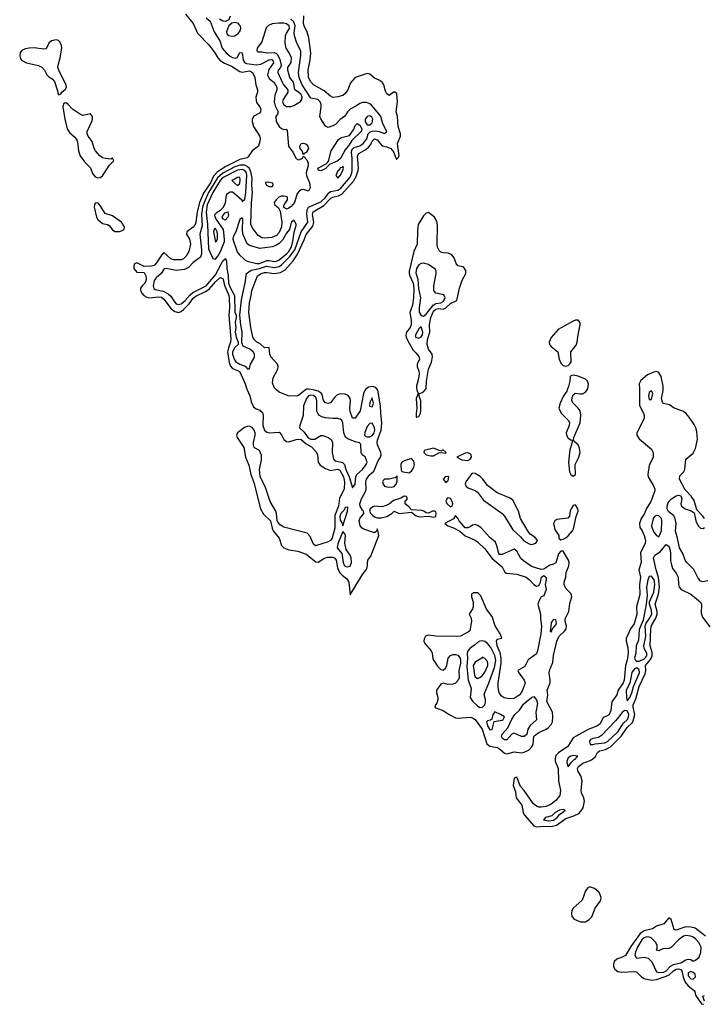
# Model space of a CAD drawing. Header units: inches. Extents: x 2900156 to 3052044, y 553486 to 918419.
# Tile 8 of 15: x 2985333 to 2990913, y 824985 to 833021. Entities that reach past the tile are written whole.
import ezdxf

# ---------------------------------------------------------------- set-up
doc = ezdxf.new("R2010")
doc.units = ezdxf.units.IN
doc.header["$MEASUREMENT"] = 0
for name, color, linetype in [('C9882', 7, 'Continuous'), ('C9883', 7, 'Continuous'), ('C9892', 7, 'Continuous'), ('C9893', 7, 'Continuous')]:
    doc.layers.add(name, color=color, linetype=linetype)

msp = doc.modelspace()

# ---------------------------------------------------------------- linework, layer by layer
at = {"layer": 'C9882', "color": 5}
for points, elevation in [([(2987189.2, 830000), (2987210.8, 829950.8), (2987222.1, 829902.1), (2987242, 829862), (2987263.8, 829843.8), (2987294.1, 829834.1), (2987314.4, 829814.4), (2987321.5, 829790), (2987317.6, 829710), (2987330.3, 829670.3), (2987350, 829654.4), (2987369.8, 829649.8), (2987450, 829653.3), (2987470, 829633.7), (2987490, 829594.5), (2987510, 829577.4), (2987530, 829574.9), (2987590, 829595.8), (2987610, 829598.5), (2987630, 829594.1), (2987670, 829560.4), (2987715.3, 829535.3), (2987753.8, 829493.8), (2987764.6, 829470), (2987770.5, 829410), (2987785.6, 829385.6), (2987830, 829358.3), (2987870, 829342.9), (2987930, 829353), (2987945, 829345), (2987975.1, 829290), (2987985.3, 829250), (2987981.5, 829190), (2987944.4, 829115.6), (2987936, 829050), (2987906.6, 828973.4), (2987903.9, 828870), (2987883.3, 828790), (2987870, 828771.1), (2987850, 828758.4), (2987746.7, 828726.7), (2987730, 828740.7), (2987704.2, 828804.2), (2987680.4, 828830), (2987490, 828879.2), (2987458.5, 828898.5), (2987440.3, 828920.3), (2987434.1, 828934.1), (2987429.5, 828990), (2987423.5, 829010), (2987377.5, 829090), (2987336.9, 829210), (2987297.1, 829290), (2987289.2, 829350), (2987305.9, 829430), (2987307.8, 829467.8), (2987290, 829506), (2987250, 829527.8), (2987242.7, 829542.7), (2987241.4, 829570), (2987255.4, 829630), (2987254, 829650), (2987246.8, 829670), (2987230, 829693.1), (2987210, 829702.3), (2987190, 829701.2), (2987167.7, 829692.3), (2987110.2, 829650), (2987101.7, 829630), (2987106.8, 829610), (2987161.8, 829530), (2987176.9, 829450), (2987204.7, 829384.7), (2987219.3, 829310), (2987243.5, 829243.5), (2987298.3, 829030), (2987324.3, 828984.3), (2987380.3, 828930), (2987393.2, 828870), (2987402.5, 828850), (2987450.7, 828790.7), (2987470.8, 828730.8), (2987489.5, 828710), (2987530, 828694.7), (2987602.4, 828682.4), (2987670, 828659.1), (2987750, 828596.7), (2987770, 828594.4), (2987815.9, 828624.1), (2987845.5, 828634.5), (2987890, 828635.2), (2987905.5, 828625.5), (2987915.6, 828610), (2987927.7, 828547.7), (2987944.7, 828510), (2987966.2, 828486.2), (2987999.9, 828459.9), (2988018.8, 828430), (2988030, 828327), (2988130, 828492.1), (2988161.4, 828530), (2988170, 828547.2), (2988175.8, 828610), (2988198.6, 828641.4), (2988263.6, 828810), (2988260.2, 828840.2), (2988250, 828866), (2988246.8, 828850), (2988230, 828833.2), (2988142.6, 828862.6), (2988128, 828870), (2988111.1, 828890), (2988103.8, 828930), (2988108.8, 828950), (2988142, 828990), (2988140.5, 829010), (2988130, 829017.2), (2988111.9, 829050), (2988110.5, 829070), (2988123.2, 829110), (2988155.7, 829170), (2988161.7, 829190), (2988159.6, 829250), (2988163.2, 829270), (2988190, 829309.5), (2988223.5, 829336.5), (2988258.5, 829421.5), (2988278, 829450), (2988283.6, 829470), (2988281.3, 829490), (2988254.4, 829550), (2988250.4, 829570), (2988253, 829590), (2988282.6, 829670), (2988289.5, 829730), (2988279.9, 829810), (2988278.1, 829870), (2988256.4, 829996.4), (2988253.6, 830000)], 20), ([(2987664.8, 830000), (2987610, 829954.5), (2987590, 829949.2), (2987525.2, 829950), (2987450, 829979.8), (2987429.8, 830000)], 20), ([(2988154, 830000), (2988139.9, 829970), (2988111.5, 829830), (2988070, 829768), (2988050, 829769.6), (2988030, 829822), (2988026.4, 829850), (2988032.7, 829910), (2988029.9, 829930), (2988012.8, 829952.8), (2987990, 829963.7), (2987950, 829966.2), (2987922, 829958), (2987901.4, 829938.6), (2987870, 829893), (2987850.4, 829889.6), (2987830, 829893.6), (2987812.6, 829912.6), (2987800.8, 829960.8), (2987793.5, 829973.5), (2987768.7, 829988.7), (2987738.5, 829998.5), (2987729.7, 830000)], 20), ([(2988575.7, 830000), (2988586.4, 829970), (2988570.2, 829929.8), (2988575.6, 829850), (2988567.9, 829807.9), (2988570, 829778), (2988590, 829782.6), (2988603.7, 829810), (2988607.9, 829830), (2988607.3, 829910), (2988594.2, 829950), (2988593.6, 829966.4), (2988630, 829985.1), (2988642.8, 830000)], 20), ([(2989802.3, 830000), (2989798.3, 829990), (2989770, 829944.8), (2989745.5, 829890), (2989734.6, 829850), (2989753.6, 829810), (2989813.2, 829750), (2989819.8, 829730), (2989819.1, 829710), (2989792.8, 829650), (2989795.4, 829630), (2989810, 829607), (2989830, 829592.3), (2989841, 829590), (2989840.9, 829570), (2989822.1, 829510), (2989813, 829410), (2989821.4, 829330), (2989830, 829310.4), (2989850, 829294.3), (2989868.2, 829310), (2989867.1, 829390), (2989895.6, 829450), (2989906.3, 829490), (2989903.1, 829523.1), (2989891.5, 829550), (2989858.2, 829578.2), (2989851.9, 829591.9), (2989854.7, 829610), (2989908.1, 829731.9), (2989912.6, 829792.6), (2989906.2, 829830), (2989892.1, 829850), (2989849.9, 829890), (2989840.5, 829910), (2989842.1, 829937.9), (2989850, 829960.5), (2989867, 829973), (2989906.2, 829966.2), (2989927.3, 829967.3), (2989950, 829979.8), (2989963.8, 830000)], 20), ([(2990000, 827239.3), (2989971.6, 827228.4), (2989850, 827159.6), (2989806.5, 827090), (2989730, 827037.8), (2989710, 827014.9), (2989702.5, 826990), (2989703.4, 826970), (2989727.5, 826910), (2989730.4, 826810), (2989746, 826730), (2989740.4, 826690), (2989710, 826648.3), (2989670, 826618), (2989630, 826600.2), (2989590, 826594.1), (2989570, 826594.9), (2989550, 826602.1), (2989523.1, 826623.1), (2989451.2, 826730), (2989421.4, 826761.4), (2989390, 826839.7), (2989370, 826829.4), (2989361.8, 826770), (2989378.4, 826718.4), (2989386.5, 826670), (2989430.4, 826610.4), (2989441.7, 826550), (2989450, 826532.5), (2989530, 826441.4), (2989550, 826434.6), (2989610, 826438.8), (2989670, 826437), (2989713.1, 826446.9), (2989790, 826500.3), (2989856.7, 826523.3), (2989896.6, 826543.4), (2989916.6, 826563.4), (2989931.4, 826588.6), (2989941.8, 826641.8), (2989937.9, 826670), (2989919.5, 826710), (2989915.2, 826730), (2989924, 826810), (2989913.5, 826850), (2989888.9, 826890), (2989886.7, 826910), (2989895, 826925), (2989930, 826954.1), (2989990, 826975.5), (2990000, 826981.1)], 20), ([(2990000, 827149.9), (2989990, 827144.2), (2989983.3, 827130), (2989990, 827106.2), (2990000, 827105.1)], 40), ([(2990000, 825938.9), (2989990, 825942.4), (2989970, 825936.5), (2989950, 825910.5), (2989924.3, 825835.7), (2989850.5, 825770), (2989840.5, 825750), (2989837.2, 825730), (2989840.5, 825700.5), (2989858.9, 825678.9), (2989910, 825659.3), (2989950, 825659), (2989981.8, 825678.2), (2990000, 825696.7)], 20)]:
    msp.add_lwpolyline(points, dxfattribs=dict(at, elevation=elevation))
for points, elevation in [([(2987710, 829956.4), (2987690, 829951.8), (2987673.8, 829930), (2987650.7, 829870), (2987645.7, 829790), (2987618.8, 829710), (2987616.6, 829690), (2987655.2, 829655.2), (2987688.5, 829608.5), (2987710, 829596.5), (2987741.7, 829598.3), (2987790, 829626.4), (2987810, 829627.8), (2987852, 829612), (2987875.4, 829595.4), (2987885, 829570), (2987884.7, 829490), (2987895.6, 829435.6), (2987910, 829421.7), (2987967.3, 829407.3), (2987983.5, 829390), (2987995.2, 829350), (2988023.3, 829290), (2988050, 829199.6), (2988071.7, 829230), (2988076.9, 829290), (2988083.9, 829310), (2988131.4, 829350), (2988160.6, 829390), (2988168.2, 829410), (2988152.1, 829452.1), (2988129.6, 829470), (2988119.7, 829490), (2988117.3, 829557.3), (2988107.6, 829567.6), (2988070, 829575), (2988010, 829599.9), (2987992.9, 829612.9), (2987978.6, 829650), (2987971.1, 829730), (2987961.3, 829750), (2987950, 829760.5), (2987930, 829766.3), (2987890, 829765.3), (2987830, 829771.6), (2987799.3, 829779.3), (2987779.9, 829790), (2987766.1, 829806.1), (2987758.7, 829830), (2987758.5, 829910), (2987753.9, 829933.9), (2987730, 829953.8)], 40), ([(2988210, 829933.6), (2988190, 829896.2), (2988188.6, 829870), (2988190, 829866), (2988210, 829862.2), (2988216.7, 829870), (2988221.7, 829890)], 40), ([(2988210, 829729.1), (2988190, 829725.4), (2988170, 829700.3), (2988150, 829651.6), (2988148.7, 829630), (2988158, 829618), (2988170, 829615.3), (2988190, 829617.8), (2988210, 829626.7), (2988226.9, 829650), (2988231.8, 829670), (2988230, 829693.3)], 40), ([(2988710, 829523.4), (2988635.2, 829504.8), (2988632, 829490), (2988650.2, 829470.2), (2988690, 829460.7), (2988710, 829461.8), (2988755, 829485), (2988770, 829488.1), (2988810, 829483.1), (2988814.2, 829490), (2988790, 829509.3), (2988770, 829499.3)], 20), ([(2988530, 829438.7), (2988470, 829421.6), (2988451.7, 829410), (2988443.2, 829390), (2988445.7, 829345.7), (2988453.2, 829333.2), (2988510, 829323.3), (2988530, 829335), (2988536.3, 829343.7), (2988550.8, 829370), (2988555.5, 829390), (2988550, 829418.3)], 20), ([(2988990, 829487.1), (2988970, 829484.6), (2988900.5, 829450), (2988940.7, 829430), (2988990, 829424.3), (2989010, 829433), (2989021.1, 829450), (2989018, 829470), (2989010, 829478.5)], 20), ([(2988410, 829296.3), (2988396.8, 829283.2), (2988381.9, 829278.1), (2988350, 829271.1), (2988310.2, 829269.8), (2988300.1, 829259.9), (2988295.5, 829250), (2988298.5, 829230), (2988310, 829214.7), (2988330, 829208.4), (2988370, 829206.7), (2988390, 829212.4), (2988406.4, 829230), (2988414.5, 829254.5), (2988415.2, 829295.2)], 20), ([(2988833.8, 829293.8), (2988804.9, 829290), (2988788.5, 829271.5), (2988810, 829244.6), (2988830, 829260.3), (2988836.8, 829290)], 20), ([(2989030, 829320.7), (2989023.8, 829316.2), (2988974.7, 829250), (2988969.4, 829230), (2988977.8, 829210), (2988997.8, 829197.8), (2989050, 829179.9), (2989070, 829163.6), (2989119.4, 829099.4), (2989270.1, 828990), (2989290.1, 828970), (2989356.8, 828856.8), (2989420.8, 828800.8), (2989448.1, 828768.1), (2989490, 828742.3), (2989510, 828738.7), (2989530, 828742.4), (2989546.8, 828750), (2989558.2, 828770), (2989555.9, 828775.9), (2989537.5, 828797.5), (2989500.8, 828820.8), (2989483.8, 828843.8), (2989419.8, 828950), (2989404.5, 829010), (2989359, 829099), (2989336, 829116), (2989230, 829159.4), (2989150, 829219.9), (2989112.3, 829272.3), (2989091.7, 829291.7), (2989050, 829317)], 20), ([(2988470, 829132.7), (2988444.3, 829115.7), (2988382.8, 829097.2), (2988350.8, 829069.2), (2988325.2, 829054.8), (2988290, 829046.2), (2988230, 829050.4), (2988214.5, 829045.5), (2988193.6, 829030), (2988188, 829010), (2988200.3, 828990), (2988215.7, 828975.7), (2988230, 828963.6), (2988250, 828955.9), (2988283.5, 828956.5), (2988330, 828966.3), (2988369.6, 828990), (2988390, 829011.2), (2988430.2, 828990.2), (2988530, 829002.6), (2988570, 828971), (2988595.8, 828964.2), (2988670, 828969.1), (2988710, 828959.7), (2988730, 828967.6), (2988733.5, 828993.5), (2988730, 829003.6), (2988719.3, 829010), (2988703, 829010), (2988670, 828993.7), (2988650, 828996.9), (2988631.6, 829010), (2988614.3, 829014.3), (2988530, 829022), (2988510, 829045.7), (2988478.7, 829070), (2988480.5, 829090), (2988497.2, 829110), (2988489.6, 829129.6)], 20), ([(2988830, 829119.8), (2988819, 829110), (2988812.4, 829090), (2988820.8, 829070), (2988850, 829046), (2988864.9, 829055.1), (2988868.7, 829070), (2988864.1, 829090), (2988850, 829113.8)], 20), ([(2988010, 829042), (2987990, 829040.5), (2987981.1, 829018.9), (2987955.5, 828990), (2987946.6, 828970), (2987950, 828937.3), (2987965.7, 828910), (2987970, 828890.7), (2988009.7, 829009.7)], 40), ([(2989870, 829062), (2989850, 829055.8), (2989835, 829030), (2989826.3, 829010), (2989819.7, 828970), (2989808.1, 828951.9), (2989717.9, 828942.1), (2989700.1, 828930), (2989691.1, 828910), (2989700.8, 828860.8), (2989734.3, 828810), (2989733.4, 828790), (2989750, 828775.5), (2989770, 828782.3), (2989790, 828791.1), (2989810, 828809.2), (2989844.5, 828850), (2989853.1, 828866.9), (2989874.2, 828965.8), (2989889.9, 829010), (2989889, 829030)], 20), ([(2988890, 828973.5), (2988872.8, 828947.2), (2988801.7, 828910), (2988828.8, 828890), (2988874, 828874), (2988925.5, 828845.5), (2988970, 828807.3), (2989050, 828774), (2989070, 828760.4), (2989130, 828701.2), (2989190, 828624), (2989270, 828556), (2989291.4, 828511.4), (2989303, 828503), (2989390, 828495.5), (2989466.2, 828470), (2989495.3, 828450), (2989530, 828412.3), (2989550, 828398), (2989570, 828403.8), (2989583.8, 828430), (2989591.5, 828470), (2989610, 828483.6), (2989628.9, 828468.9), (2989630.1, 828450), (2989622.7, 828410), (2989631.1, 828370), (2989610, 828318.7), (2989590.4, 828309.6), (2989574.4, 828285.6), (2989563.1, 828250), (2989585, 828170), (2989583.6, 828130), (2989591.7, 828070), (2989585.9, 828010), (2989560.1, 827870), (2989550, 827846.2), (2989483.3, 827796.7), (2989456.6, 827743.4), (2989398.4, 827710), (2989407.3, 827690), (2989450.5, 827630.5), (2989458.4, 827610), (2989456.8, 827596.8), (2989428.8, 827530), (2989410, 827507), (2989370, 827482.2), (2989330, 827477.6), (2989286.5, 827486.5), (2989262.7, 827502.7), (2989247.1, 827530), (2989237.2, 827570), (2989237.7, 827610), (2989262.6, 827770), (2989263.9, 827810), (2989254.9, 827854.9), (2989229.9, 827910.1), (2989224.1, 827950), (2989230, 827963.8), (2989268, 827972), (2989255.6, 828010), (2989215, 828075), (2989189, 828150), (2989142.5, 828210), (2989098.1, 828318.1), (2989078.9, 828338.9), (2989070, 828343.7), (2989035.9, 828344.1), (2989021.5, 828330), (2989021.3, 828310), (2989033, 828267), (2989033.8, 828230), (2989028.4, 828211.6), (2989002, 828170), (2989017.8, 828137.8), (2989019.7, 828110), (2989006.1, 828033.9), (2988996.2, 828023.8), (2988930.1, 827989.9), (2988910, 827985.8), (2988730, 827988.8), (2988670, 827998.8), (2988645, 827990), (2988633.2, 827966.8), (2988632.4, 827950), (2988640.9, 827930), (2988691.3, 827870), (2988700.7, 827850), (2988705.8, 827805.8), (2988713.2, 827790), (2988744.5, 827744.5), (2988770, 827717.2), (2988790, 827712.4), (2988810, 827731.4), (2988820.5, 827750), (2988829.5, 827810.5), (2988850, 827832.7), (2988870, 827840.2), (2988890, 827840.6), (2988910, 827833.4), (2988927.3, 827810), (2988931.7, 827791.7), (2988932.1, 827770), (2988918.5, 827710), (2988920.4, 827650), (2988912.1, 827630), (2988890, 827606.5), (2988870, 827598), (2988830, 827593.8), (2988790, 827607.1), (2988770, 827597.2), (2988736.1, 827550), (2988734.6, 827530), (2988745.5, 827490), (2988746.4, 827470), (2988736.6, 827443.4), (2988725.8, 827430), (2988722.2, 827410), (2988730, 827403.8), (2988790, 827384.1), (2988839, 827350), (2988890, 827323.4), (2988910, 827320.6), (2989010, 827328.3), (2989030, 827322.2), (2989050, 827308.8), (2989108.6, 827230), (2989146.2, 827110), (2989170, 827091.2), (2989230, 827082.3), (2989250.3, 827070.3), (2989290, 827035.6), (2989310, 827030.1), (2989370, 827046.2), (2989430, 827037.5), (2989450, 827041.7), (2989490, 827063.2), (2989513.6, 827086.4), (2989524, 827110), (2989529.9, 827170), (2989539.1, 827180.9), (2989570, 827202.2), (2989630, 827229.4), (2989650, 827243.2), (2989672.1, 827267.9), (2989680.7, 827290), (2989685.5, 827330), (2989680.6, 827370), (2989635.5, 827455.5), (2989642.6, 827510), (2989639.2, 827550), (2989661.9, 827610), (2989663.8, 827630), (2989653.4, 827690), (2989657.1, 827710), (2989684.8, 827775.2), (2989690, 827831.8), (2989717.6, 827950), (2989737.1, 827990), (2989779.9, 828030), (2989792.4, 828050), (2989794.8, 828070), (2989784.6, 828110), (2989785, 828130), (2989813.7, 828190), (2989822.9, 828257.1), (2989838.7, 828310), (2989835.1, 828335.1), (2989790, 828377.7), (2989776.6, 828410), (2989777.3, 828430), (2989791.1, 828470), (2989793.2, 828510), (2989815.4, 828564.6), (2989818.5, 828590), (2989812.2, 828610), (2989770, 828684.7), (2989750, 828684.4), (2989730, 828661), (2989710, 828587.4), (2989690, 828577.4), (2989659.2, 828570), (2989610, 828535.2), (2989590, 828533), (2989510, 828558.4), (2989443.8, 828603.8), (2989423.7, 828623.7), (2989390, 828683.7), (2989370, 828698.8), (2989270, 828655.9), (2989250, 828655.3), (2989243.6, 828663.6), (2989227.9, 828727.9), (2989215.6, 828755.6), (2989170, 828793.8), (2989096.6, 828876.6), (2989070, 828893.9), (2989050, 828900.2), (2989030, 828896.4), (2989010, 828881.1), (2988990, 828874.2), (2988970, 828875), (2988920.4, 828930), (2988910, 828953)], 20), ([(2987970, 828842.7), (2987930, 828743.9), (2987924.6, 828710), (2987963.2, 828663.2), (2987974.4, 828590), (2987981.9, 828570), (2987990, 828559.7), (2988010, 828554.5), (2988030, 828561.7), (2988041.7, 828590), (2988038, 828630), (2988030, 828650.7), (2987997, 828697), (2987987.5, 828750), (2987992.4, 828812.4), (2987990, 828822)], 40), ([(2989690, 828125.4), (2989675.6, 828110), (2989670, 828096), (2989662, 828030), (2989670, 828021.3), (2989683.5, 828056.5), (2989690, 828058.7), (2989714.6, 828090), (2989712.9, 828112.9), (2989710, 828122), (2989704.2, 828124.2)], 40), ([(2989110, 827950.3), (2989090, 827948.1), (2989070, 827938.2), (2989045, 827915), (2989008.5, 827891.5), (2988991.1, 827870), (2988986.4, 827850), (2988988.3, 827810), (2988982.5, 827742.5), (2988993.6, 827633.6), (2989016.6, 827563.4), (2989009.1, 827489.1), (2989030, 827458.5), (2989070, 827419.7), (2989090, 827408.4), (2989110, 827408.9), (2989128.4, 827430), (2989133.7, 827450), (2989133.9, 827473.9), (2989125.1, 827510), (2989128.5, 827530), (2989160, 827600), (2989207.4, 827732.6), (2989218, 827790), (2989210, 827831.2), (2989177.5, 827897.5), (2989150, 827930.5), (2989130, 827945.2)], 40), ([(2989110, 827817.2), (2989104.9, 827810), (2989050, 827778.6), (2989035, 827750), (2989045.1, 827670), (2989050, 827656.9), (2989070, 827645.2), (2989090, 827651.3), (2989110, 827667.5), (2989130, 827695), (2989152.6, 827750), (2989154.6, 827770), (2989150, 827783), (2989130, 827806)], 60), ([(2989430, 827170.6), (2989370, 827197.8), (2989350, 827189.3), (2989310, 827142.9), (2989290, 827143.8), (2989273.7, 827153.7), (2989264.4, 827170), (2989271.9, 827190), (2989318.5, 827241.5), (2989349, 827311), (2989373.6, 827350), (2989413.5, 827386.5), (2989445.7, 827434.3), (2989465.9, 827454.1), (2989510, 827488.1), (2989530, 827497.7), (2989550, 827470.9), (2989559.1, 827439.1), (2989544.5, 827370), (2989552.2, 827307.8), (2989498.3, 827261.7), (2989481.1, 827230), (2989473.1, 827186.9), (2989462.4, 827177.6), (2989450, 827171.5)], 20), ([(2989210, 827371.9), (2989195.9, 827350), (2989186.5, 827313.5), (2989174.8, 827305.2), (2989150, 827298.7), (2989143.5, 827290), (2989150, 827256.9), (2989170, 827225.9), (2989190, 827228.3), (2989206.6, 827293.4), (2989270, 827303), (2989280.4, 827310), (2989289.7, 827330), (2989258.3, 827350)], 40), ([(2989850, 827014.5), (2989830, 827011.1), (2989810, 826997.4), (2989797.7, 826970), (2989797.5, 826957.5), (2989810, 826922.4), (2989838, 826962), (2989857.6, 826982.4), (2989872.1, 826990), (2989876.9, 827003.1), (2989889.2, 827010)], 40), ([(2989770, 826575.9), (2989738.7, 826570), (2989704.6, 826550), (2989675.5, 826524.5), (2989625.5, 826510), (2989608.9, 826490), (2989650, 826483.7), (2989690, 826488.4), (2989718.8, 826510), (2989742.1, 826537.9), (2989763.5, 826550), (2989785.1, 826570)], 40)]:
    msp.add_lwpolyline(points, close=True, dxfattribs=dict(at, elevation=elevation))
at = {"layer": 'C9883', "color": 5}
for points, elevation in [([(2986686, 833066), (2986747.7, 832990), (2986783.5, 832910), (2986876.1, 832816.1), (2986925.7, 832750), (2986949.4, 832709.4), (2986968.8, 832688.8), (2987005.4, 832665.4), (2987062.4, 832642.4), (2987130, 832597.2), (2987150, 832592.5), (2987210, 832603.9), (2987233.7, 832590), (2987252.7, 832550), (2987260.2, 832490), (2987273, 832450), (2987274.7, 832430), (2987261.3, 832390), (2987262.1, 832362.1), (2987266.7, 832346.7), (2987293.3, 832310), (2987300.1, 832290), (2987298.2, 832270), (2987290, 832257.2), (2987245, 832235), (2987230.8, 832209.2), (2987230.1, 832190), (2987240.7, 832150), (2987290, 832072.9), (2987296, 832050), (2987294.1, 832025.9), (2987281.3, 831990), (2987229.6, 831950.4), (2987199.1, 831900.9), (2987190, 831894.5), (2987130, 831879.5), (2987010, 831820.5), (2986943.9, 831776.1), (2986916.1, 831743.9), (2986889.3, 831690), (2986834.4, 831605.6), (2986801.1, 831530), (2986781.1, 831450), (2986771.9, 831370), (2986765.1, 831350), (2986750, 831329), (2986696.9, 831290), (2986694.3, 831270), (2986718.7, 831230), (2986727.6, 831190), (2986713.5, 831130), (2986692.9, 831090), (2986670, 831069.9), (2986650, 831062), (2986590, 831062.4), (2986566.6, 831070), (2986510, 831120.7), (2986490, 831099.1), (2986450, 831036.5), (2986430, 831016.3), (2986409.8, 831009.8), (2986350, 831007.3), (2986290, 831037.8), (2986270, 831028), (2986263.6, 831010), (2986265.8, 830990), (2986290, 830960.3), (2986350, 830958), (2986362.3, 830930), (2986365.7, 830910), (2986362.9, 830890), (2986353.7, 830870), (2986331.5, 830848.5), (2986320.1, 830830), (2986319.6, 830810), (2986329.2, 830790), (2986347, 830770), (2986370, 830756.3), (2986390, 830752.3), (2986470, 830759.9), (2986490, 830756.6), (2986510, 830739.9), (2986570, 830660.2), (2986600.1, 830640.1), (2986630, 830632.5), (2986650, 830638.8), (2986670, 830656.3), (2986716.6, 830703.4), (2986750, 830747.8), (2986770, 830765), (2986850, 830801.8), (2986879.3, 830820.7), (2986930, 830882.1), (2986970, 830916.9), (2986990, 830907.8), (2987007.3, 830847.3), (2987039.9, 830770), (2987042.1, 830750), (2987045.1, 830670), (2987041.4, 830610), (2987056.9, 830410), (2987054.8, 830390), (2987036.5, 830343.5), (2987029.4, 830310), (2987043.7, 830223.7), (2987054.2, 830194.2), (2987070, 830173.7), (2987110, 830159), (2987130, 830146), (2987174.7, 830050), (2987186.4, 830006.4), (2987189.2, 830000)], 20), ([(2987050.1, 833049.9), (2987039.2, 833020.8), (2987013.2, 833006.8), (2986990, 833008.7), (2986965, 833025)], 40), ([(2987429.8, 830000), (2987410, 830019.8), (2987396.5, 830056.5), (2987402.1, 830097.9), (2987439.7, 830170), (2987442.5, 830190), (2987436.9, 830210), (2987383.4, 830270), (2987375.2, 830290), (2987370, 830345.2), (2987330, 830342.2), (2987295.1, 830375.1), (2987268.9, 830390), (2987250, 830407.2), (2987237.3, 830430), (2987220.2, 830510), (2987202.9, 830630), (2987207.7, 830710), (2987222.7, 830770), (2987227.3, 830810), (2987272.9, 830930), (2987303.2, 830950), (2987330, 830956.8), (2987350, 830957.9), (2987411.5, 830948.5), (2987461.8, 830958.2), (2987500.8, 830979.2), (2987565.6, 831054.4), (2987598.8, 831101.2), (2987656.1, 831223.9), (2987670, 831268.6), (2987724.4, 831335.6), (2987734.4, 831370), (2987722.2, 831430), (2987727.5, 831452.5), (2987816.5, 831503.5), (2987870, 831561.2), (2987890, 831571.8), (2987936.4, 831583.6), (2987962.6, 831597.4), (2988058, 831702), (2988079.2, 831740.8), (2988097, 831790), (2988099.7, 831810), (2988089.2, 831910), (2988100.4, 831930), (2988159.6, 831960.4), (2988180.4, 831979.6), (2988197.9, 832002.1), (2988210, 832028.7), (2988230, 832049.6), (2988250, 832040.6), (2988291.5, 831991.5), (2988330, 831983.8), (2988362.1, 831970), (2988384, 831944), (2988406.5, 831886.5), (2988410, 831883.7), (2988418.4, 831890), (2988429.6, 831910.4), (2988416.7, 832010), (2988441.9, 832070), (2988440.6, 832090), (2988421, 832150), (2988415.5, 832230), (2988406.9, 832270), (2988417.8, 832350), (2988410, 832419.3), (2988390, 832431.8), (2988350, 832403.6), (2988330, 832415.1), (2988318, 832438), (2988304.1, 832490), (2988292.2, 832512.2), (2988268.3, 832528.3), (2988230, 832543.1), (2988190, 832577.5), (2988170, 832583.2), (2988070, 832549.4), (2988033.9, 832506.1), (2988010, 832449.2), (2987990, 832419.3), (2987970, 832402), (2987928.6, 832391.4), (2987890, 832387.2), (2987870, 832397.7), (2987819.3, 832439.3), (2987730, 832489.9), (2987710, 832514.8), (2987691.3, 832550), (2987688.9, 832611.1), (2987704.7, 832690), (2987708.2, 832750), (2987692.9, 832872.9), (2987679.6, 832919.6), (2987654.6, 832970), (2987649.8, 832990), (2987652.8, 833052.8)], 20), ([(2986855.5, 833035.5), (2986888.7, 833010), (2986921.5, 832921.5), (2986966, 832850), (2986986, 832790), (2987018, 832750), (2987050, 832723.7), (2987070, 832712.4), (2987093, 832707), (2987107.2, 832712.8), (2987130, 832752.2), (2987150, 832751.7), (2987158.2, 832690), (2987170.1, 832670.1), (2987184.4, 832664.4), (2987266.5, 832653.5), (2987302.1, 832657.9), (2987370, 832693.7), (2987390, 832695.5), (2987400.4, 832690), (2987403.8, 832670), (2987365.3, 832614.7), (2987355.4, 832570), (2987370, 832541.1), (2987410, 832509.2), (2987431, 832470), (2987430.7, 832450), (2987414.8, 832405.2), (2987408.8, 832350), (2987417.1, 832317.1), (2987441.6, 832270), (2987438.5, 832250), (2987423.9, 832230), (2987425.7, 832190), (2987450, 832148.4), (2987470, 832133.5), (2987490, 832125.5), (2987507.1, 832127.1), (2987515.5, 832115.5), (2987527.6, 831990), (2987561.3, 831941.3), (2987590, 831887.8), (2987610, 831878.6), (2987618.8, 831881.2), (2987642, 831890), (2987650, 831906), (2987677.2, 831877.2), (2987686.8, 831850), (2987687, 831830), (2987671.3, 831770), (2987674.4, 831750), (2987699.2, 831690), (2987702.6, 831650), (2987690, 831623), (2987650, 831636), (2987630, 831633.7), (2987616.1, 831623.9), (2987598.5, 831601.5), (2987576.3, 831530), (2987550, 831497.2), (2987530, 831481.9), (2987510, 831475.5), (2987486.3, 831490), (2987490.8, 831510), (2987517.8, 831550), (2987519.3, 831570), (2987514.9, 831574.9), (2987490, 831581.2), (2987470, 831580.6), (2987448.2, 831571.8), (2987425.1, 831550), (2987411.1, 831530), (2987413.7, 831513.7), (2987444.4, 831484.4), (2987458.9, 831458.9), (2987472.3, 831370), (2987469.6, 831330), (2987450, 831285.5), (2987430, 831260.9), (2987390, 831242.7), (2987330, 831237.1), (2987310, 831242), (2987280.5, 831260.5), (2987230, 831324.2), (2987220.7, 831350), (2987225.4, 831525.4), (2987232.8, 831610), (2987228.3, 831670), (2987231.5, 831728.5), (2987220.6, 831780.6), (2987207.9, 831807.9), (2987190, 831823.9), (2987170, 831834), (2987130, 831834.9), (2987090, 831820.5), (2986990, 831767.4), (2986948.8, 831731.2), (2986874.5, 831610), (2986837.9, 831530), (2986824.5, 831490), (2986817.2, 831430), (2986821.9, 831338.1), (2986803.9, 831270), (2986818.3, 831141.7), (2986818.1, 831110), (2986810, 831083.5), (2986750, 831040.1), (2986710, 830997.6), (2986677.4, 830982.6), (2986610, 830974.3), (2986530, 830991.7), (2986511.3, 830988.7), (2986488.8, 830950), (2986446.2, 830913.8), (2986430, 830892.2), (2986422.1, 830850), (2986427.2, 830827.2), (2986439.2, 830819.2), (2986504.7, 830804.7), (2986544.8, 830784.8), (2986565.6, 830765.6), (2986590, 830725.4), (2986610, 830702.1), (2986630, 830696.2), (2986650, 830703.4), (2986683.7, 830730), (2986723.7, 830776.3), (2986746.2, 830793.8), (2986855.6, 830850), (2986930, 830937.9), (2986981.4, 831030), (2986990, 831053.8), (2987012.2, 831072.2), (2987022.4, 831050), (2987023.1, 830990), (2987033.9, 830933.9), (2987038, 830870), (2987050, 830836.2), (2987086.1, 830770), (2987090, 830634.8), (2987098.8, 830610), (2987099.8, 830590), (2987092.3, 830550), (2987096, 830510), (2987092.3, 830470), (2987099.9, 830430), (2987115.6, 830390), (2987116.5, 830370), (2987090, 830345.5), (2987070, 830311.6), (2987070.5, 830290), (2987083.2, 830250), (2987096, 830230), (2987130, 830210.4), (2987174, 830194), (2987185, 830185), (2987190, 830170.4), (2987209.3, 830170.7), (2987210, 830174), (2987217.9, 830210), (2987245.4, 830254.6), (2987249.9, 830270), (2987248.4, 830290), (2987238.4, 830310), (2987212.1, 830332.1), (2987155.9, 830355.9), (2987144.9, 830384.9), (2987150.2, 830470), (2987137.6, 830530), (2987128.7, 830610), (2987144, 830736), (2987172.5, 830872.5), (2987183, 830950), (2987222.2, 830977.8), (2987290, 830990.6), (2987348.9, 831008.9), (2987410, 830998.8), (2987450, 831007.9), (2987470, 831021.6), (2987534.9, 831085.1), (2987577.8, 831142.2), (2987631.1, 831288.9), (2987685.3, 831370), (2987676.8, 831436.8), (2987679.6, 831470), (2987689.3, 831490.7), (2987790, 831535.6), (2987829.7, 831570), (2987854.6, 831605.4), (2987870, 831619.5), (2987930.8, 831630), (2987953, 831647), (2988030, 831735.7), (2988044.2, 831770), (2988046.3, 831790), (2988047.1, 831890), (2988042, 831938), (2988044.3, 831955.7), (2988051.7, 831968.3), (2988061.9, 831978.1), (2988110, 831992.9), (2988137.4, 832010), (2988167.3, 832050), (2988177.4, 832090), (2988194.2, 832105.8), (2988210, 832112.5), (2988234.3, 832114.3), (2988268.2, 832108.2), (2988310, 832093.1), (2988329.7, 832110), (2988295.8, 832170), (2988280.4, 832230), (2988268.1, 832250), (2988203.7, 832323.7), (2988190, 832335.7), (2988164.9, 832344.9), (2988130, 832344), (2988110, 832336.6), (2988082.7, 832317.3), (2988029.6, 832290.4), (2988008.7, 832270), (2987986.6, 832233.4), (2987950, 832206.5), (2987910, 832166.9), (2987890, 832154.5), (2987850, 832142.2), (2987830, 832153), (2987790.7, 832210.7), (2987782.7, 832230), (2987793.4, 832310), (2987792.7, 832330), (2987785.8, 832350), (2987766.6, 832370), (2987710, 832380.4), (2987637.6, 832490), (2987615.2, 832550), (2987609.3, 832590), (2987627.1, 832730), (2987626.8, 832766.8), (2987594.2, 832830), (2987576.6, 832890), (2987574, 832914), (2987581, 832970), (2987570, 833004), (2987545.2, 833025.2)], 40), ([(2988642.8, 830000), (2988651.3, 830010), (2988653.8, 830070), (2988669.1, 830170), (2988692.9, 830227.1), (2988703.3, 830270), (2988700.4, 830290), (2988670, 830331.5), (2988657.7, 830370), (2988660.9, 830410), (2988680.3, 830470), (2988677.2, 830530), (2988690, 830591.7), (2988710, 830640.9), (2988730, 830659.8), (2988750, 830662.9), (2988790, 830658.3), (2988810.5, 830669.5), (2988850, 830704.6), (2988901.1, 830730), (2988923.5, 830830), (2988945.4, 830894.6), (2988975, 830950), (2988973.1, 830973.1), (2988957.9, 830997.9), (2988950, 831005.4), (2988910, 831013.3), (2988894.7, 831030), (2988878, 831078), (2988861.5, 831101.5), (2988830, 831115.8), (2988790, 831117.2), (2988770, 831123.1), (2988756.3, 831136.3), (2988744.4, 831164.4), (2988740.3, 831190), (2988742, 831342), (2988738.1, 831378.1), (2988719.7, 831410), (2988670, 831446.2), (2988650, 831443.1), (2988630, 831420.2), (2988586.4, 831350), (2988578.8, 831301.2), (2988576.4, 831190), (2988549.6, 831130), (2988513.1, 830970), (2988511.6, 830950), (2988516.4, 830930), (2988545.9, 830870), (2988549.7, 830830), (2988547.4, 830750), (2988538, 830690), (2988517, 830630), (2988528.2, 830570), (2988528.2, 830530), (2988520.1, 830510), (2988491.4, 830470), (2988485, 830450), (2988486.6, 830430), (2988499.9, 830399.9), (2988545, 830325), (2988570, 830300.7), (2988590, 830271.6), (2988595.1, 830250), (2988578.3, 830210), (2988577.3, 830190), (2988591.6, 830151.6), (2988592.5, 830130), (2988588.3, 830091.7), (2988571.9, 830030), (2988572.2, 830010), (2988575.7, 830000)], 20), ([(2989963.8, 830000), (2989970.4, 830009.6), (2989974.4, 830045.6), (2989966.4, 830070), (2989950, 830087.7), (2989890, 830112), (2989850, 830120.3), (2989830, 830115.6), (2989824.9, 830110), (2989822.6, 830070), (2989813, 830027), (2989802.3, 830000)], 20), ([(2987729.7, 830000), (2987690, 830006.7), (2987670, 830004.3), (2987664.8, 830000)], 20), ([(2988253.6, 830000), (2988239.1, 830019.1), (2988210, 830027), (2988179, 830021), (2988155.9, 830004.1), (2988154, 830000)], 20)]:
    msp.add_lwpolyline(points, dxfattribs=dict(at, elevation=elevation))
for points, elevation in [([(2987070, 832883), (2987040.4, 832890), (2987026.2, 832906.2), (2987024.9, 832924.9), (2987042.7, 832977.3), (2987063.8, 832996.2), (2987090, 832999.8), (2987110, 832995), (2987123.1, 832983.1), (2987132.3, 832970), (2987135.1, 832950), (2987129.5, 832930), (2987110, 832904.4), (2987090, 832887.5)], 40), ([(2987446.2, 832993.8), (2987393, 832987), (2987364.9, 832975.1), (2987344.8, 832955.2), (2987310, 832841.1), (2987270.6, 832790), (2987268.1, 832768.1), (2987278, 832758), (2987310, 832759.5), (2987349.6, 832749.6), (2987410, 832753), (2987427.1, 832747.1), (2987437.5, 832737.5), (2987455.2, 832695.2), (2987467.4, 832650), (2987461.9, 832630), (2987443.4, 832610), (2987440.5, 832590), (2987475.6, 832510), (2987490, 832486.5), (2987522.6, 832450), (2987520.4, 832430), (2987482.8, 832370), (2987479.2, 832350), (2987485, 832330), (2987510, 832312.9), (2987546.8, 832313.2), (2987570, 832320.4), (2987625.7, 832354.3), (2987636.2, 832370), (2987637.4, 832390), (2987630, 832411.1), (2987610, 832431), (2987579.1, 832450), (2987568.5, 832510), (2987539.1, 832550), (2987522, 832610), (2987521.5, 832630), (2987549.3, 832670.7), (2987551.9, 832710), (2987533.5, 832750), (2987507.8, 832790), (2987499.2, 832830), (2987503.5, 832890), (2987510.3, 832910), (2987535.1, 832950), (2987533.1, 832970), (2987510, 832986.1), (2987490, 832992.2)], 60), ([(2985630, 832857.5), (2985593.8, 832850), (2985570.7, 832830), (2985550, 832783.9), (2985530, 832780.7), (2985450.4, 832790.4), (2985410, 832789.9), (2985377.1, 832782.9), (2985350.6, 832769.4), (2985338.1, 832750), (2985333.3, 832730), (2985336.3, 832710), (2985348.8, 832690), (2985388.9, 832668.9), (2985488, 832648), (2985513.2, 832633.2), (2985534.4, 832610), (2985555.3, 832570), (2985570, 832554.6), (2985598, 832538), (2985616, 832516), (2985640.1, 832450), (2985650, 832409.1), (2985670, 832414.8), (2985676.3, 832430), (2985706.2, 832453.8), (2985715.9, 832470), (2985713.4, 832490), (2985656.8, 832596.8), (2985645.1, 832630), (2985645.9, 832650), (2985664.9, 832710), (2985677.5, 832790), (2985675.3, 832810), (2985659.7, 832839.7), (2985650, 832850.3)], 20), ([(2985710, 832343.2), (2985700, 832340), (2985690, 832334.5), (2985684.7, 832310), (2985701, 832210), (2985719.9, 832130), (2985739.7, 832099.7), (2985782, 832062), (2985799.2, 832039.2), (2985804.7, 832024.7), (2985812, 831950), (2985828, 831910), (2985861.4, 831861.4), (2985911.3, 831811.3), (2985927.1, 831767.1), (2985950, 831737.8), (2985970, 831730.4), (2985990, 831733.9), (2986010, 831747.4), (2986066.7, 831833.3), (2986100.8, 831870), (2986090.4, 831890.4), (2986076, 831884), (2986032.9, 831887.1), (2986010, 831894.8), (2985986.1, 831910), (2985950.8, 831950), (2985940.1, 831970), (2985926, 832026), (2985890.8, 832070), (2985884.2, 832090), (2985885, 832110), (2985921, 832190), (2985927.1, 832210), (2985926.3, 832230), (2985910, 832251.6), (2985850, 832238.2), (2985830, 832246.2), (2985765.4, 832290), (2985729.8, 832330)], 20), ([(2987790, 831787.9), (2987772.2, 831792.2), (2987766.3, 831810), (2987834.8, 831845.2), (2987845.3, 831854.7), (2987853.7, 831866.3), (2987876.1, 831950), (2987936.5, 832043.5), (2987959.1, 832060.9), (2988024.7, 832075.3), (2988056.5, 832123.5), (2988070, 832157.6), (2988086.3, 832173.7), (2988110, 832160.8), (2988124.3, 832130), (2988121.2, 832110), (2988043.6, 832036.4), (2988021.4, 831998.6), (2987990, 831959), (2987951.5, 831888.5), (2987930, 831868.7), (2987860.4, 831839.6), (2987830, 831807.8), (2987810, 831794.5)], 40), ([(2988190, 832235.4), (2988170, 832231.7), (2988159.8, 832220.2), (2988154, 832210), (2988153.3, 832190), (2988170, 832164.1), (2988190, 832162.3), (2988210, 832179.7), (2988215.4, 832210), (2988206.4, 832226.4)], 60), ([(2987650, 831918), (2987637.4, 831950), (2987623.5, 831970), (2987618.5, 831990), (2987629.8, 832010), (2987650, 832014.2), (2987670, 832005.8), (2987684, 831990), (2987690.1, 831970), (2987670, 831937.6), (2987654.8, 831930)], 40), ([(2987150, 831798.7), (2987110, 831792.9), (2986988.1, 831730), (2986970, 831709), (2986909.3, 831610), (2986864.5, 831510), (2986853.8, 831450), (2986866.5, 831350), (2986874.4, 831150), (2986910, 831071.4), (2986930, 831067.5), (2986950, 831090.7), (2986973.2, 831130), (2987003.8, 831210), (2987005.9, 831230), (2986997.6, 831310), (2986940.1, 831390), (2986928.4, 831410), (2986926.1, 831430), (2986943.8, 831450), (2986973, 831467), (2986997.1, 831490), (2987013.3, 831526.7), (2987020.6, 831590), (2987030, 831603.1), (2987050, 831616.7), (2987070, 831615.2), (2987084.5, 831604.5), (2987146.4, 831550), (2987150, 831537.3), (2987170, 831556.4), (2987179.5, 831610), (2987188.2, 831750), (2987183.2, 831770), (2987170.2, 831790)], 60), ([(2987970, 831826), (2987964.5, 831815.5), (2987950, 831810.8), (2987943.4, 831796.6), (2987930, 831787), (2987912.4, 831750), (2987930, 831728.3), (2987950, 831750.6), (2987970, 831790.8), (2987976.4, 831810)], 60), ([(2987130, 831735), (2987110, 831732.7), (2987084.2, 831715.8), (2987064.9, 831710), (2987110, 831667.6), (2987130, 831685.5), (2987133.8, 831713.8)], 80), ([(2987370, 831658), (2987350, 831668.9), (2987338.9, 831690), (2987344.7, 831695.3), (2987363.3, 831696.7), (2987396.5, 831690), (2987399.6, 831670), (2987390, 831658.3)], 20), ([(2985970, 831526.8), (2985950, 831522.4), (2985942.9, 831510), (2985940.8, 831490), (2985959.6, 831410), (2985970.1, 831390), (2986010, 831357.5), (2986050, 831349.6), (2986062.4, 831342.4), (2986090, 831306.3), (2986110, 831292.8), (2986150, 831293.4), (2986170, 831300.8), (2986186, 831310), (2986187.9, 831330), (2986164.5, 831370), (2986090, 831420.9), (2986030, 831440.4), (2985990, 831504.6)], 20), ([(2987010, 831385.8), (2986990, 831396.8), (2986985.5, 831410), (2986990, 831423.9), (2987010, 831443.6), (2987032.3, 831452.3), (2987037.6, 831430), (2987033, 831410)], 40), ([(2987150, 831402.9), (2987130, 831391.1), (2987097.6, 831290), (2987075.5, 831250), (2987072.1, 831230), (2987107.2, 831127.2), (2987123.4, 831103.4), (2987170, 831061.7), (2987190, 831051.1), (2987270, 831030.6), (2987290, 831030.6), (2987350, 831055.5), (2987370, 831055.8), (2987410, 831046.6), (2987430, 831049.8), (2987450, 831061.1), (2987510, 831110.1), (2987530, 831130.1), (2987550, 831162.1), (2987563.3, 831210), (2987573.4, 831286.6), (2987590, 831341), (2987590, 831352.8), (2987577.2, 831377.2), (2987570, 831384.4), (2987550, 831365.7), (2987535.6, 831310), (2987510, 831278.8), (2987478.7, 831221.3), (2987450, 831194.5), (2987422.6, 831177.4), (2987393, 831167), (2987293.9, 831153.9), (2987210, 831179.3), (2987190, 831192.8), (2987153.4, 831273.4), (2987150.4, 831310), (2987153.7, 831390)], 60), ([(2986930, 831316.2), (2986921.8, 831310), (2986915.9, 831290), (2986930, 831205.3), (2986937.6, 831210), (2986946.6, 831230), (2986948, 831270), (2986944.7, 831290)], 80), ([(2988630, 831034), (2988610, 831030.7), (2988590, 831019.8), (2988570.7, 830989.3), (2988565.3, 830954.7), (2988582.1, 830902.1), (2988587.3, 830827.3), (2988603.3, 830750), (2988592.9, 830670), (2988594.4, 830634.4), (2988610, 830606), (2988630, 830600.2), (2988650, 830617.7), (2988708, 830692), (2988730, 830704.8), (2988770, 830711.3), (2988790, 830722), (2988805.2, 830750), (2988795.1, 830775.1), (2988730, 830790.5), (2988714.2, 830810), (2988712.2, 830850), (2988733.6, 830950), (2988732.7, 830970), (2988724.3, 830984.3), (2988670, 831023.5)], 40), ([(2989890, 830569.8), (2989870, 830569.2), (2989850, 830560.2), (2989728.5, 830491.5), (2989670, 830428), (2989654.5, 830390), (2989656.5, 830370), (2989670, 830352.5), (2989726.4, 830310), (2989735, 830250), (2989750, 830219), (2989770, 830199.8), (2989790, 830193.6), (2989810, 830198), (2989825.9, 830214.1), (2989833.4, 830230), (2989831.9, 830310), (2989874.1, 830365.9), (2989882.6, 830390), (2989890, 830448.2), (2989908.6, 830530), (2989907.2, 830550)], 20), ([(2988610, 830515.1), (2988590, 830498.7), (2988563.1, 830450), (2988564, 830430), (2988590, 830421), (2988610, 830433), (2988619.9, 830450), (2988623.6, 830470)], 40)]:
    msp.add_lwpolyline(points, close=True, dxfattribs=dict(at, elevation=elevation))
at = {"layer": 'C9892', "color": 5}
for points, elevation in [([(2990391.6, 830000), (2990392, 829872), (2990425.2, 829810), (2990431, 829790), (2990430.1, 829770), (2990422.6, 829750), (2990370.1, 829650), (2990370.1, 829630.1), (2990390, 829599.7), (2990490, 829516.6), (2990503.6, 829490), (2990503.3, 829450), (2990470, 829381.7), (2990460.2, 829310), (2990462.8, 829290), (2990509.2, 829210), (2990517, 829190), (2990516.7, 829176.7), (2990485.1, 829090), (2990449.7, 829030.3), (2990430, 828985.6), (2990404.4, 828950), (2990392.2, 828910), (2990395.3, 828875.3), (2990413.1, 828850), (2990430.1, 828810), (2990439.8, 828770), (2990438.5, 828750), (2990400.8, 828670), (2990405.9, 828590), (2990386.7, 828530), (2990399.1, 828470), (2990392.3, 828410), (2990395.7, 828330), (2990367.4, 828230), (2990370.4, 828170), (2990347.6, 828090), (2990318, 828050), (2990283.5, 827970), (2990283, 827950), (2990297.4, 827897.4), (2990298.4, 827850), (2990290, 827793.7), (2990277.3, 827750), (2990267.4, 827630), (2990259.3, 827610), (2990218.1, 827550), (2990208.1, 827510), (2990166.8, 827453.2), (2990157.7, 827382.3), (2990143, 827350), (2990130, 827339.6), (2990095, 827325), (2990070, 827274.6), (2990050, 827258.7), (2990000, 827239.3)], 20), ([(2990922, 828950), (2990909.7, 828970), (2990859.7, 829019.7), (2990837.2, 829097.2), (2990812.2, 829132.2), (2990764.2, 829184.2), (2990716.9, 829270), (2990722.2, 829297.8), (2990751.2, 829328.8), (2990760.6, 829350), (2990770, 829434.8), (2990830, 829482), (2990850, 829521.6), (2990864.2, 829595.8), (2990859.1, 829659.1), (2990850.8, 829690.8), (2990837.3, 829717.3), (2990797.8, 829777.8), (2990769.3, 829809.3), (2990745.3, 829825.3), (2990674, 829850), (2990637, 829877), (2990587.5, 829887.5), (2990578.8, 829898.8), (2990572.5, 829930), (2990584.7, 829995.3), (2990584.5, 830000)], 20), ([(2990950, 828440.6), (2990910, 828433), (2990890, 828438), (2990870, 828462.7), (2990834.3, 828534.3), (2990777.2, 828590), (2990765.3, 828610), (2990745.5, 828665.5), (2990717.5, 828710), (2990701.7, 828790), (2990685.5, 828845.5), (2990690.8, 828910), (2990683.5, 828950), (2990672.6, 828972.6), (2990628.4, 829008.4), (2990617.8, 829030), (2990616.9, 829050), (2990622.1, 829070), (2990632.3, 829090), (2990652.7, 829110), (2990690, 829134.8), (2990710, 829140.5), (2990730, 829135.6), (2990737.3, 829110), (2990728.4, 829070), (2990733.4, 829050), (2990764.4, 829030), (2990813.1, 829013.1), (2990837.5, 828997.5), (2990851.9, 828930), (2990870, 828890.3), (2990890, 828870.3), (2990910.9, 828869.1), (2990923.3, 828876.7)], 20), ([(2990000, 826981.1), (2990012.1, 826987.9), (2990032.1, 827007.9), (2990050, 827039.4), (2990066.3, 827053.7), (2990114.3, 827065.7), (2990154.2, 827085.8), (2990244.1, 827175.9), (2990290, 827243.3), (2990334.1, 827285.9), (2990341.4, 827298.6), (2990353.1, 827350), (2990339.3, 827410), (2990340.5, 827430), (2990361.7, 827478.3), (2990390, 827579.8), (2990438.9, 827681.1), (2990443.3, 827710), (2990441.5, 827750), (2990481.5, 827798.5), (2990495.8, 827830), (2990495.8, 827855.8), (2990479.7, 827910), (2990484.7, 828050), (2990490, 828075.7), (2990524.3, 828135.7), (2990536.3, 828170), (2990536.6, 828190), (2990520.4, 828250), (2990547.1, 828332.9), (2990555.1, 828390), (2990547.8, 828467.8), (2990527.5, 828530), (2990506.9, 828630), (2990517.8, 828650), (2990560.7, 828679.3), (2990610, 828738.1), (2990630, 828724.1), (2990639.3, 828699.3), (2990646.1, 828670), (2990645.5, 828605.5), (2990651.7, 828571.7), (2990662.1, 828542.1), (2990690, 828505), (2990708.1, 828470), (2990710.1, 828410), (2990715.3, 828390), (2990730.8, 828370), (2990810, 828332), (2990887.9, 828270), (2990897.5, 828250), (2990896.4, 828176.4), (2990905.2, 828145.2), (2990965.9, 828065.9)], 20), ([(2990000, 827105.1), (2990010, 827104.1), (2990030, 827109.6), (2990110, 827119.6), (2990130, 827128.9), (2990215.4, 827210), (2990260.8, 827279.2), (2990292.8, 827310), (2990302.4, 827330), (2990304.5, 827350), (2990290, 827379.1), (2990270, 827382.4), (2990250, 827367.2), (2990198.9, 827301.1), (2990081.1, 827178.9), (2990056.1, 827163.9), (2990010, 827155.5), (2990000, 827149.9)], 40), ([(2990000, 825696.7), (2990001.7, 825698.3), (2990030.3, 825770), (2990074.2, 825830), (2990079.6, 825850), (2990074.8, 825874.8), (2990059, 825899), (2990024.7, 825930), (2990000, 825938.9)], 20), ([(2990930, 825541.9), (2990845.6, 825605.6), (2990810, 825615.8), (2990770, 825617.7), (2990690, 825589.8), (2990675.9, 825595.9), (2990650, 825676), (2990630, 825691.3), (2990590, 825642.9), (2990530, 825622), (2990497.7, 825602.3), (2990430, 825583.6), (2990398.4, 825561.6), (2990322.1, 825457.9), (2990276.5, 825383.5), (2990251.4, 825368.6), (2990207, 825353), (2990185.4, 825334.6), (2990178.7, 825310), (2990180.9, 825290), (2990190.6, 825270.6), (2990213.9, 825253.9), (2990247.1, 825247.1), (2990353.5, 825253.5), (2990370, 825248.4), (2990406.8, 825210), (2990430, 825196.1), (2990490, 825182.8), (2990530, 825187), (2990610, 825213.3), (2990634.2, 825225.8), (2990670, 825259.5), (2990690, 825270.9), (2990710, 825273.5), (2990729.8, 825269.8), (2990737.2, 825257.2), (2990747, 825207), (2990765.2, 825165.2), (2990790, 825135.2), (2990837.9, 825097.9), (2990843.8, 825090), (2990850, 825059.1), (2990897.3, 824990), (2990910, 824984.9), (2990917.6, 824990)], 20), ([(2990921.3, 825010), (2990909.6, 825050.4), (2990922.8, 825057.2)], 20)]:
    msp.add_lwpolyline(points, dxfattribs=dict(at, elevation=elevation))
at = {"layer": 'C9892', "color": 5, "elevation": 40}
for points in [[(2990490, 829992.2), (2990470, 829977.7), (2990464, 829950), (2990470, 829922.4), (2990490, 829922), (2990500.7, 829970)], [(2990530, 828975.5), (2990512.9, 828967.1), (2990502.3, 828950), (2990489.6, 828890), (2990493.9, 828870), (2990510, 828839.3), (2990530, 828810.3), (2990550, 828799.5), (2990571.1, 828850), (2990573.9, 828930), (2990570.7, 828950), (2990560.9, 828960.9), (2990550, 828971.3)], [(2990490, 828479), (2990470, 828475.5), (2990459.6, 828450), (2990450.1, 828390), (2990454.9, 828325.1), (2990446.1, 828250), (2990420.9, 828119.1), (2990390, 828043.6), (2990384.3, 827955.7), (2990363.6, 827910), (2990362, 827850), (2990352.2, 827810), (2990356.5, 827796.5), (2990366.3, 827786.3), (2990390, 827785.4), (2990430, 827804.5), (2990451.4, 827830), (2990450.7, 827850), (2990430.5, 827890), (2990428.3, 827910), (2990443.4, 827990), (2990439.2, 828070), (2990445, 828095), (2990470.5, 828130), (2990491.1, 828170), (2990490, 828202.2), (2990472.2, 828250), (2990472.6, 828270), (2990509.1, 828350), (2990515.6, 828410), (2990511.6, 828450)], [(2990370, 827729.9), (2990350, 827722.8), (2990330, 827694), (2990313.1, 827606.9), (2990282.3, 827550), (2990284.9, 827484.9), (2990290, 827463.1), (2990314.1, 827490), (2990330, 827527.9), (2990342.4, 827577.6), (2990392.3, 827690), (2990390, 827715.2)], [(2990770, 825545.9), (2990750, 825540.6), (2990710, 825512.3), (2990650, 825448.2), (2990630, 825440.1), (2990581.3, 825438.7), (2990550, 825420.7), (2990530, 825428), (2990536.1, 825443.9), (2990535.5, 825464.5), (2990525.9, 825490), (2990486.4, 825526.4), (2990470, 825534.1), (2990450, 825535.9), (2990430, 825528.6), (2990411.4, 825510), (2990375.6, 825450), (2990358.3, 825410), (2990354.9, 825390), (2990361.3, 825370), (2990370, 825361.3), (2990430, 825369.3), (2990462.6, 825362.6), (2990491.8, 825331.8), (2990530.1, 825250.1), (2990550, 825243.3), (2990590, 825247.6), (2990610, 825257.7), (2990645.1, 825294.9), (2990670, 825309.3), (2990730, 825322.5), (2990770, 825347.9), (2990790, 825353.1), (2990809.6, 825349.6), (2990830, 825335.9), (2990850, 825344.2), (2990878.2, 825370), (2990892.4, 825407.6), (2990895, 825450), (2990875, 825490), (2990850, 825519.6), (2990830, 825534.2), (2990810, 825541.9)], [(2990810, 825253.2), (2990790, 825241.1), (2990790, 825218), (2990810, 825191.5), (2990830, 825190.2), (2990850, 825209.3), (2990846, 825230), (2990830, 825243.4)]]:
    msp.add_lwpolyline(points, close=True, dxfattribs=at)
at = {"layer": 'C9893', "color": 5, "elevation": 20}
msp.add_lwpolyline([(2990584.5, 830000), (2990583.6, 830030), (2990568.4, 830108.4), (2990550, 830142.7), (2990530, 830149.8), (2990510, 830145.4), (2990457.7, 830122.3), (2990403.2, 830076.8), (2990387.7, 830050), (2990391.6, 830011.6), (2990391.6, 830000)], dxfattribs=at)

doc.saveas('drawing.dxf')
